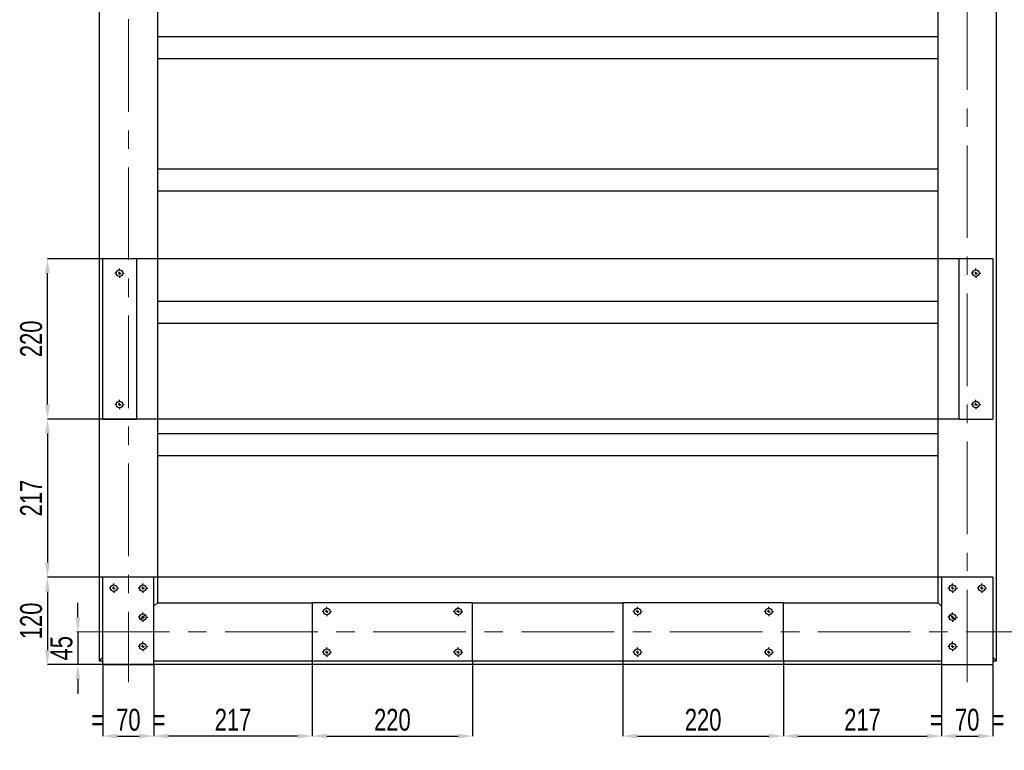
# Model space of a CAD drawing. Header units: millimetres. Extents: x 5 to 589, y 5 to 415.
# Tile 9 of 18: x 256 to 391, y 67 to 167. Entities that reach past the tile are written whole.
import ezdxf

# ---------------------------------------------------------------- set-up
doc = ezdxf.new("R2010")
doc.units = ezdxf.units.MM
doc.header["$PDSIZE"] = -1
doc.linetypes.add('CENTERX2', pattern=[20.32, 12.7, -2.54, 2.54, -2.54])
doc.layers.add('COTES', color=1, linetype='Continuous')
doc.layers.add('TRAIT-MIXTES', color=3, linetype='CENTERX2')
doc.layers.add('TRAIT-FORT', color=4, linetype='Continuous', lineweight=25)
doc.styles.add('SLDTEXTSTYLE0', font='TXT', dxfattribs={"width": 0.75})
doc.dimstyles.new('SLDDIMSTYLE2', dxfattribs={"dimtxt": 3, "dimasz": 2, "dimexe": 0, "dimexo": 0.0625, "dimgap": 0.75, "dimtad": 1, "dimdec": 0, "dimlfac": 10, "dimrnd": 1e-09, "dimzin": 12, "dimdsep": 46, "dimtxsty": 'SLDTEXTSTYLE0', "dimsah": 1, "dimcen": 0.09, "dimadec": 0, "dimazin": 3, "dimtfac": 1, "dimtdec": 0, "dimtofl": 0, "dimtmove": 0, "dimatfit": 3, "dimfxl": 1, "dimfrac": 2, "dimtolj": 1, "dimtzin": 12, "dimarcsym": 0})
doc.dimstyles.new('SLDDIMSTYLE3', dxfattribs={"dimtxt": 3, "dimasz": 2, "dimexe": 0, "dimexo": 0.0625, "dimgap": 0.75, "dimtad": 1, "dimdec": 0, "dimlfac": 10, "dimrnd": 1e-09, "dimzin": 12, "dimdsep": 46, "dimtxsty": 'SLDTEXTSTYLE0', "dimsah": 1, "dimcen": 0.09, "dimadec": 0, "dimazin": 3, "dimtfac": 1, "dimtdec": 0, "dimtmove": 0, "dimatfit": 0, "dimfxl": 1, "dimfrac": 2, "dimtolj": 1, "dimtzin": 12, "dimarcsym": 0})

# ---------------------------------------------------------------- blocks, each defined once
blk = doc.blocks.new('_D_84')
at = {"layer": 'COTES', "color": 0, "lineweight": -2, "transparency": 16777216}
for p, q in [((263.64, 85.09), (263.64, 87.09)), ((263.58, 83.09), (263.64, 83.09)), ((263.64, 83.09), (263.64, 78.59)), ((267, 78.59), (263.64, 78.59)), ((263.64, 76.59), (263.64, 74.59))]:
    blk.add_line(p, q, dxfattribs=at)
at = {"layer": 'COTES', "color": 0, "transparency": 16777216}
for points in [[(263.31, 85.09), (263.98, 85.09), (263.64, 83.09)], [(263.31, 76.59), (263.98, 76.59), (263.64, 78.59)]]:
    blk.add_solid(points, dxfattribs=at)
at = {"layer": 'Defpoints', "color": 0, "transparency": 16777216}
for p in [(263.51, 83.09), (263.64, 78.59), (267.07, 78.59)]:
    blk.add_point(p, dxfattribs=at)
at = {"layer": 'COTES', "color": 0, "transparency": 16777216, "insert": (259.89, 80.84), "char_height": 3, "attachment_point": 2, "rotation": 90, "style": 'SLDTEXTSTYLE0'}
blk.add_mtext('\\A1;45', dxfattribs=at)
blk = doc.blocks.new('_D_93')
at = {"layer": 'COTES', "color": 0, "lineweight": -2, "transparency": 16777216}
for p, q in [((384.4, 134.29), (259.48, 134.29)), ((259.48, 114.29), (259.48, 132.29)), ((384.4, 112.29), (259.48, 112.29))]:
    blk.add_line(p, q, dxfattribs=at)
at = {"layer": 'COTES', "color": 0, "transparency": 16777216}
for points in [[(259.14, 132.29), (259.81, 132.29), (259.48, 134.29)], [(259.14, 114.29), (259.81, 114.29), (259.48, 112.29)]]:
    blk.add_solid(points, dxfattribs=at)
at = {"layer": 'Defpoints', "color": 0, "transparency": 16777216}
for p in [(259.48, 134.29), (384.47, 134.29), (384.47, 112.29)]:
    blk.add_point(p, dxfattribs=at)
at = {"layer": 'COTES', "color": 0, "transparency": 16777216, "insert": (255.73, 123.29), "char_height": 3, "attachment_point": 2, "rotation": 90, "style": 'SLDTEXTSTYLE0'}
blk.add_mtext('\\A1;220', dxfattribs=at)
blk = doc.blocks.new('_D_95')
at = {"layer": 'COTES', "color": 0, "lineweight": -2, "transparency": 16777216}
for p, q in [((382, 90.59), (259.48, 90.59)), ((259.48, 88.59), (259.48, 80.59)), ((382, 78.59), (259.48, 78.59))]:
    blk.add_line(p, q, dxfattribs=at)
at = {"layer": 'COTES', "color": 0, "transparency": 16777216}
for points in [[(259.14, 88.59), (259.81, 88.59), (259.48, 90.59)], [(259.14, 80.59), (259.81, 80.59), (259.48, 78.59)]]:
    blk.add_solid(points, dxfattribs=at)
at = {"layer": 'Defpoints', "color": 0, "transparency": 16777216}
for p in [(382.07, 90.59), (259.48, 78.59), (382.07, 78.59)]:
    blk.add_point(p, dxfattribs=at)
at = {"layer": 'COTES', "color": 0, "transparency": 16777216, "insert": (255.73, 84.59), "char_height": 3, "attachment_point": 2, "rotation": 90, "style": 'SLDTEXTSTYLE0'}
blk.add_mtext('\\A1;120', dxfattribs=at)
blk = doc.blocks.new('_D_96')
at = {"layer": 'COTES', "color": 0, "lineweight": -2, "transparency": 16777216}
for p, q in [((267, 112.29), (259.48, 112.29)), ((259.48, 110.29), (259.48, 92.59)), ((267, 90.59), (259.48, 90.59))]:
    blk.add_line(p, q, dxfattribs=at)
at = {"layer": 'COTES', "color": 0, "transparency": 16777216}
for points in [[(259.14, 110.29), (259.81, 110.29), (259.48, 112.29)], [(259.14, 92.59), (259.81, 92.59), (259.48, 90.59)]]:
    blk.add_solid(points, dxfattribs=at)
at = {"layer": 'Defpoints', "color": 0, "transparency": 16777216}
for p in [(267.07, 112.29), (259.48, 90.59), (267.07, 90.59)]:
    blk.add_point(p, dxfattribs=at)
at = {"layer": 'COTES', "color": 0, "transparency": 16777216, "insert": (255.73, 101.44), "char_height": 3, "attachment_point": 2, "rotation": 90, "style": 'SLDTEXTSTYLE0'}
blk.add_mtext('\\A1;217', dxfattribs=at)
blk = doc.blocks.new('_D_100')
at = {"layer": 'COTES', "color": 0, "lineweight": -2, "transparency": 16777216}
for p, q in [((267.07, 78.53), (267.07, 68.78)), ((274.07, 78.53), (274.07, 68.78)), ((269.07, 68.78), (272.07, 68.78))]:
    blk.add_line(p, q, dxfattribs=at)
at = {"layer": 'COTES', "color": 0, "transparency": 16777216}
for points in [[(269.07, 69.12), (269.07, 68.45), (267.07, 68.78)], [(272.07, 69.12), (272.07, 68.45), (274.07, 68.78)]]:
    blk.add_solid(points, dxfattribs=at)
at = {"layer": 'Defpoints', "color": 0, "transparency": 16777216}
for p in [(267.07, 78.59), (274.07, 78.59), (274.07, 68.78)]:
    blk.add_point(p, dxfattribs=at)
at = {"layer": 'COTES', "color": 0, "transparency": 16777216, "insert": (270.57, 72.53), "char_height": 3, "attachment_point": 2, "style": 'SLDTEXTSTYLE0'}
blk.add_mtext('\\A1;=  70  =', dxfattribs=at)
blk = doc.blocks.new('_D_101')
at = {"layer": 'COTES', "color": 0, "lineweight": -2, "transparency": 16777216}
for p, q in [((295.77, 79.03), (295.77, 68.78)), ((317.77, 79.03), (317.77, 68.78)), ((297.77, 68.78), (315.77, 68.78))]:
    blk.add_line(p, q, dxfattribs=at)
at = {"layer": 'COTES', "color": 0, "transparency": 16777216}
for points in [[(297.77, 69.12), (297.77, 68.45), (295.77, 68.78)], [(315.77, 69.12), (315.77, 68.45), (317.77, 68.78)]]:
    blk.add_solid(points, dxfattribs=at)
at = {"layer": 'Defpoints', "color": 0, "transparency": 16777216}
for p in [(295.77, 79.09), (317.77, 79.09), (317.77, 68.78)]:
    blk.add_point(p, dxfattribs=at)
at = {"layer": 'COTES', "color": 0, "transparency": 16777216, "insert": (306.77, 72.53), "char_height": 3, "attachment_point": 2, "style": 'SLDTEXTSTYLE0'}
blk.add_mtext('\\A1;220', dxfattribs=at)
blk = doc.blocks.new('_D_102')
at = {"layer": 'COTES', "color": 0, "lineweight": -2, "transparency": 16777216}
for p, q in [((274.07, 78.53), (274.07, 68.78)), ((295.77, 79.03), (295.77, 68.78)), ((293.77, 68.78), (276.07, 68.78))]:
    blk.add_line(p, q, dxfattribs=at)
at = {"layer": 'COTES', "color": 0, "transparency": 16777216}
for points in [[(276.07, 69.12), (276.07, 68.45), (274.07, 68.78)], [(293.77, 69.12), (293.77, 68.45), (295.77, 68.78)]]:
    blk.add_solid(points, dxfattribs=at)
at = {"layer": 'Defpoints', "color": 0, "transparency": 16777216}
for p in [(274.07, 78.59), (295.77, 79.09), (274.07, 68.78)]:
    blk.add_point(p, dxfattribs=at)
at = {"layer": 'COTES', "color": 0, "transparency": 16777216, "insert": (284.92, 72.53), "char_height": 3, "attachment_point": 2, "style": 'SLDTEXTSTYLE0'}
blk.add_mtext('\\A1;217', dxfattribs=at)
blk = doc.blocks.new('_D_103')
at = {"layer": 'COTES', "color": 0, "lineweight": -2, "transparency": 16777216}
for p, q in [((338.37, 79.03), (338.37, 68.78)), ((360.37, 79.03), (360.37, 68.78)), ((340.37, 68.78), (358.37, 68.78))]:
    blk.add_line(p, q, dxfattribs=at)
at = {"layer": 'COTES', "color": 0, "transparency": 16777216}
for points in [[(340.37, 69.12), (340.37, 68.45), (338.37, 68.78)], [(358.37, 69.12), (358.37, 68.45), (360.37, 68.78)]]:
    blk.add_solid(points, dxfattribs=at)
at = {"layer": 'Defpoints', "color": 0, "transparency": 16777216}
for p in [(338.37, 79.09), (360.37, 79.09), (360.37, 68.78)]:
    blk.add_point(p, dxfattribs=at)
at = {"layer": 'COTES', "color": 0, "transparency": 16777216, "insert": (349.37, 72.53), "char_height": 3, "attachment_point": 2, "style": 'SLDTEXTSTYLE0'}
blk.add_mtext('\\A1;220', dxfattribs=at)
blk = doc.blocks.new('_D_104')
at = {"layer": 'COTES', "color": 0, "lineweight": -2, "transparency": 16777216}
for p, q in [((382.07, 78.53), (382.07, 68.78)), ((389.07, 78.53), (389.07, 68.78)), ((384.07, 68.78), (387.07, 68.78))]:
    blk.add_line(p, q, dxfattribs=at)
at = {"layer": 'COTES', "color": 0, "transparency": 16777216}
for points in [[(384.07, 69.12), (384.07, 68.45), (382.07, 68.78)], [(387.07, 69.12), (387.07, 68.45), (389.07, 68.78)]]:
    blk.add_solid(points, dxfattribs=at)
at = {"layer": 'Defpoints', "color": 0, "transparency": 16777216}
for p in [(382.07, 78.59), (389.07, 78.59), (389.07, 68.78)]:
    blk.add_point(p, dxfattribs=at)
at = {"layer": 'COTES', "color": 0, "transparency": 16777216, "insert": (385.57, 72.53), "char_height": 3, "attachment_point": 2, "style": 'SLDTEXTSTYLE0'}
blk.add_mtext('\\A1;=  70  =', dxfattribs=at)
blk = doc.blocks.new('_D_105')
at = {"layer": 'COTES', "color": 0, "lineweight": -2, "transparency": 16777216}
for p, q in [((360.37, 79.03), (360.37, 68.78)), ((382.07, 78.53), (382.07, 68.78)), ((362.37, 68.78), (380.07, 68.78))]:
    blk.add_line(p, q, dxfattribs=at)
at = {"layer": 'COTES', "color": 0, "transparency": 16777216}
for points in [[(362.37, 69.12), (362.37, 68.45), (360.37, 68.78)], [(380.07, 69.12), (380.07, 68.45), (382.07, 68.78)]]:
    blk.add_solid(points, dxfattribs=at)
at = {"layer": 'Defpoints', "color": 0, "transparency": 16777216}
for p in [(360.37, 79.09), (382.07, 78.59), (382.07, 68.78)]:
    blk.add_point(p, dxfattribs=at)
at = {"layer": 'COTES', "color": 0, "transparency": 16777216, "insert": (371.22, 72.53), "char_height": 3, "attachment_point": 2, "style": 'SLDTEXTSTYLE0'}
blk.add_mtext('\\A1;217', dxfattribs=at)
blk = doc.blocks.new('SW_CENTERMARKSYMBOL_38')
at = {"layer": 'TRAIT-MIXTES', "color": 0}
for p, q in [((-0.4, 0), (-0.65, 0)), ((0, 0), (-0.2, 0)), ((0, 0.4), (0, 0.65)), ((0, 0), (0, 0.2)), ((0, 0), (0, -0.2)), ((0, 0), (0.2, 0)), ((0.4, 0), (0.65, 0)), ((0, -0.4), (0, -0.65))]:
    blk.add_line(p, q, dxfattribs=at)
blk = doc.blocks.new('SW_CENTERMARKSYMBOL_39')
at = {"layer": 'TRAIT-MIXTES', "color": 0}
for p, q in [((-0.4, 0), (-0.65, 0)), ((0, 0), (-0.2, 0)), ((0, 0.4), (0, 0.65)), ((0, 0), (0, 0.2)), ((0, 0), (0, -0.2)), ((0, 0), (0.2, 0)), ((0.4, 0), (0.65, 0)), ((0, -0.4), (0, -0.65))]:
    blk.add_line(p, q, dxfattribs=at)
blk = doc.blocks.new('SW_CENTERMARKSYMBOL_40')
at = {"layer": 'TRAIT-MIXTES', "color": 0}
for p, q in [((-0.4, 0), (-0.65, 0)), ((0, 0), (-0.2, 0)), ((0, 0.4), (0, 0.65)), ((0, 0), (0, 0.2)), ((0, 0), (0, -0.2)), ((0, 0), (0.2, 0)), ((0.4, 0), (0.65, 0)), ((0, -0.4), (0, -0.65))]:
    blk.add_line(p, q, dxfattribs=at)
blk = doc.blocks.new('SW_CENTERMARKSYMBOL_41')
at = {"layer": 'TRAIT-MIXTES', "color": 0}
for p, q in [((-0.4, 0), (-0.65, 0)), ((0, 0), (-0.2, 0)), ((0, 0.4), (0, 0.65)), ((0, 0), (0, 0.2)), ((0, 0), (0, -0.2)), ((0, 0), (0.2, 0)), ((0.4, 0), (0.65, 0)), ((0, -0.4), (0, -0.65))]:
    blk.add_line(p, q, dxfattribs=at)
blk = doc.blocks.new('SW_CENTERMARKSYMBOL_46')
at = {"layer": 'TRAIT-MIXTES', "color": 0}
for p, q in [((-0.4, 0), (-0.65, 0)), ((0, 0), (-0.2, 0)), ((0, 0.4), (0, 0.65)), ((0, 0), (0, 0.2)), ((0, 0), (0, -0.2)), ((0, 0), (0.2, 0)), ((0.4, 0), (0.65, 0)), ((0, -0.4), (0, -0.65))]:
    blk.add_line(p, q, dxfattribs=at)
blk = doc.blocks.new('SW_CENTERMARKSYMBOL_47')
at = {"layer": 'TRAIT-MIXTES', "color": 0}
for p, q in [((-0.4, 0), (-0.65, 0)), ((0, 0), (-0.2, 0)), ((0, 0.4), (0, 0.65)), ((0, 0), (0, 0.2)), ((0, 0), (0, -0.2)), ((0, 0), (0.2, 0)), ((0.4, 0), (0.65, 0)), ((0, -0.4), (0, -0.65))]:
    blk.add_line(p, q, dxfattribs=at)
blk = doc.blocks.new('SW_CENTERMARKSYMBOL_56')
at = {"layer": 'TRAIT-MIXTES', "color": 0}
for p, q in [((-0.4, 0), (-0.65, 0)), ((0, 0), (-0.2, 0)), ((0, 0.4), (0, 0.65)), ((0, 0), (0, 0.2)), ((0, 0), (0, -0.2)), ((0, 0), (0.2, 0)), ((0.4, 0), (0.65, 0)), ((0, -0.4), (0, -0.65))]:
    blk.add_line(p, q, dxfattribs=at)
blk = doc.blocks.new('SW_CENTERMARKSYMBOL_57')
at = {"layer": 'TRAIT-MIXTES', "color": 0}
for p, q in [((-0.4, 0), (-0.65, 0)), ((0, 0), (-0.2, 0)), ((0, 0.4), (0, 0.65)), ((0, 0), (0, 0.2)), ((0, 0), (0, -0.2)), ((0, 0), (0.2, 0)), ((0.4, 0), (0.65, 0)), ((0, -0.4), (0, -0.65))]:
    blk.add_line(p, q, dxfattribs=at)
blk = doc.blocks.new('SW_CENTERMARKSYMBOL_58')
at = {"layer": 'TRAIT-MIXTES', "color": 0}
for p, q in [((-0.4, 0), (-0.65, 0)), ((0, 0), (-0.2, 0)), ((0, 0.4), (0, 0.65)), ((0, 0), (0, 0.2)), ((0, 0), (0, -0.2)), ((0, 0), (0.2, 0)), ((0.4, 0), (0.65, 0)), ((0, -0.4), (0, -0.65))]:
    blk.add_line(p, q, dxfattribs=at)
blk = doc.blocks.new('SW_CENTERMARKSYMBOL_59')
at = {"layer": 'TRAIT-MIXTES', "color": 0}
for p, q in [((-0.4, 0), (-0.65, 0)), ((0, 0), (-0.2, 0)), ((0, 0.4), (0, 0.65)), ((0, 0), (0, 0.2)), ((0, 0), (0, -0.2)), ((0, 0), (0.2, 0)), ((0.4, 0), (0.65, 0)), ((0, -0.4), (0, -0.65))]:
    blk.add_line(p, q, dxfattribs=at)
blk = doc.blocks.new('SW_CENTERMARKSYMBOL_64')
at = {"layer": 'TRAIT-MIXTES', "color": 0}
for p, q in [((-0.4, 0), (-0.65, 0)), ((0, 0), (-0.2, 0)), ((0, 0.4), (0, 0.65)), ((0, 0), (0, 0.2)), ((0, 0), (0, -0.2)), ((0, 0), (0.2, 0)), ((0.4, 0), (0.65, 0)), ((0, -0.4), (0, -0.65))]:
    blk.add_line(p, q, dxfattribs=at)
blk = doc.blocks.new('SW_CENTERMARKSYMBOL_65')
at = {"layer": 'TRAIT-MIXTES', "color": 0}
for p, q in [((-0.4, 0), (-0.65, 0)), ((0, 0), (-0.2, 0)), ((0, 0.4), (0, 0.65)), ((0, 0), (0, 0.2)), ((0, 0), (0, -0.2)), ((0, 0), (0.2, 0)), ((0.4, 0), (0.65, 0)), ((0, -0.4), (0, -0.65))]:
    blk.add_line(p, q, dxfattribs=at)
blk = doc.blocks.new('SW_CENTERMARKSYMBOL_66')
at = {"layer": 'TRAIT-MIXTES', "color": 0}
for p, q in [((-0.4, 0), (-0.65, 0)), ((0, 0), (-0.2, 0)), ((0, 0.4), (0, 0.65)), ((0, 0), (0, 0.2)), ((0, 0), (0, -0.2)), ((0, 0), (0.2, 0)), ((0.4, 0), (0.65, 0)), ((0, -0.4), (0, -0.65))]:
    blk.add_line(p, q, dxfattribs=at)
blk = doc.blocks.new('SW_CENTERMARKSYMBOL_67')
at = {"layer": 'TRAIT-MIXTES', "color": 0}
for p, q in [((-0.4, 0), (-0.65, 0)), ((0, 0), (-0.2, 0)), ((0, 0.4), (0, 0.65)), ((0, 0), (0, 0.2)), ((0, 0), (0, -0.2)), ((0, 0), (0.2, 0)), ((0.4, 0), (0.65, 0)), ((0, -0.4), (0, -0.65))]:
    blk.add_line(p, q, dxfattribs=at)
blk = doc.blocks.new('SW_CENTERMARKSYMBOL_82')
at = {"layer": 'TRAIT-MIXTES', "color": 0}
for p, q in [((-0.4, 0), (-0.65, 0)), ((0, 0), (-0.2, 0)), ((0, 0.4), (0, 0.65)), ((0, 0), (0, 0.2)), ((0, 0), (0, -0.2)), ((0, 0), (0.2, 0)), ((0.4, 0), (0.65, 0)), ((0, -0.4), (0, -0.65))]:
    blk.add_line(p, q, dxfattribs=at)
blk = doc.blocks.new('SW_CENTERMARKSYMBOL_83')
at = {"layer": 'TRAIT-MIXTES', "color": 0}
for p, q in [((-0.4, 0), (-0.65, 0)), ((0, 0), (-0.2, 0)), ((0, 0.4), (0, 0.65)), ((0, 0), (0, 0.2)), ((0, 0), (0, -0.2)), ((0, 0), (0.2, 0)), ((0.4, 0), (0.65, 0)), ((0, -0.4), (0, -0.65))]:
    blk.add_line(p, q, dxfattribs=at)
blk = doc.blocks.new('SW_CENTERMARKSYMBOL_86')
at = {"layer": 'TRAIT-MIXTES', "color": 0}
for p, q in [((-0.4, 0), (-0.65, 0)), ((0, 0), (-0.2, 0)), ((0, 0.4), (0, 0.65)), ((0, 0), (0, 0.2)), ((0, 0), (0, -0.2)), ((0, 0), (0.2, 0)), ((0.4, 0), (0.65, 0)), ((0, -0.4), (0, -0.65))]:
    blk.add_line(p, q, dxfattribs=at)
blk = doc.blocks.new('SW_CENTERMARKSYMBOL_87')
at = {"layer": 'TRAIT-MIXTES', "color": 0}
for p, q in [((-0.4, 0), (-0.65, 0)), ((0, 0), (-0.2, 0)), ((0, 0.4), (0, 0.65)), ((0, 0), (0, 0.2)), ((0, 0), (0, -0.2)), ((0, 0), (0.2, 0)), ((0.4, 0), (0.65, 0)), ((0, -0.4), (0, -0.65))]:
    blk.add_line(p, q, dxfattribs=at)
blk = doc.blocks.new('SW_CENTERMARKSYMBOL_88')
at = {"layer": 'TRAIT-MIXTES', "color": 0}
for p, q in [((-0.4, 0), (-0.65, 0)), ((0, 0), (-0.2, 0)), ((0, 0.4), (0, 0.65)), ((0, 0), (0, 0.2)), ((0, 0), (0, -0.2)), ((0, 0), (0.2, 0)), ((0.4, 0), (0.65, 0)), ((0, -0.4), (0, -0.65))]:
    blk.add_line(p, q, dxfattribs=at)
blk = doc.blocks.new('SW_CENTERMARKSYMBOL_89')
at = {"layer": 'TRAIT-MIXTES', "color": 0}
for p, q in [((-0.4, 0), (-0.65, 0)), ((0, 0), (-0.2, 0)), ((0, 0.4), (0, 0.65)), ((0, 0), (0, 0.2)), ((0, 0), (0, -0.2)), ((0, 0), (0.2, 0)), ((0.4, 0), (0.65, 0)), ((0, -0.4), (0, -0.65))]:
    blk.add_line(p, q, dxfattribs=at)

msp = doc.modelspace()

# ---------------------------------------------------------------- linework, layer by layer
at = {"layer": 'TRAIT-FORT', "lineweight": 25}
for p, q in [((266.57, 366.09), (266.57, 79.09)), ((389.57, 79.09), (389.57, 366.09)), ((274.57, 216.59), (274.57, 87.09)), ((381.57, 87.09), (381.57, 216.59)), ((274.57, 164.77), (381.57, 164.77)), ((274.57, 161.77), (381.57, 161.77)), ((274.57, 146.61), (381.57, 146.61)), ((274.57, 143.61), (381.57, 143.61)), ((271.67, 134.29), (267.07, 134.29)), ((267.07, 112.29), (267.07, 134.29)), ((271.67, 134.29), (271.67, 112.29)), ((384.47, 112.29), (384.47, 134.29)), ((389.07, 134.29), (384.47, 134.29)), ((389.07, 134.29), (389.07, 112.29)), ((274.57, 128.44), (381.57, 128.44)), ((274.57, 125.44), (381.57, 125.44)), ((267.07, 112.29), (271.67, 112.29)), ((384.47, 112.29), (389.07, 112.29)), ((274.57, 110.28), (381.57, 110.28)), ((274.57, 107.28), (381.57, 107.28)), ((274.07, 90.59), (267.07, 90.59)), ((267.07, 78.59), (267.07, 90.59)), ((274.07, 78.59), (274.07, 90.59)), ((382.07, 90.59), (382.07, 78.59)), ((389.07, 90.59), (382.07, 90.59)), ((389.07, 90.59), (389.07, 78.59)), ((274.57, 87.09), (274.07, 86.59)), ((274.07, 86.59), (274.57, 87.09)), ((274.57, 87.09), (295.77, 87.09)), ((317.77, 87.09), (295.77, 87.09)), ((295.77, 87.09), (295.77, 79.09)), ((317.77, 79.09), (317.77, 87.09)), ((317.77, 87.09), (338.37, 87.09)), ((360.37, 87.09), (338.37, 87.09)), ((338.37, 87.09), (338.37, 79.09)), ((360.37, 79.09), (360.37, 87.09)), ((360.37, 87.09), (381.57, 87.09)), ((381.57, 87.09), (382.07, 86.59)), ((382.07, 86.59), (381.57, 87.09)), ((272.88, 85.41), (272.25, 84.78)), ((383.25, 85.41), (383.88, 84.78)), ((267.07, 79.59), (266.57, 79.09)), ((266.57, 79.09), (267.07, 79.59)), ((266.57, 79.09), (267.07, 79.09)), ((267.07, 78.59), (274.07, 78.59)), ((274.07, 79.09), (295.77, 79.09)), ((295.77, 79.09), (317.77, 79.09)), ((317.77, 79.09), (338.37, 79.09)), ((338.37, 79.09), (360.37, 79.09)), ((360.37, 79.09), (382.07, 79.09)), ((382.07, 78.59), (389.07, 78.59)), ((389.07, 79.59), (389.57, 79.09)), ((389.57, 79.09), (389.07, 79.59)), ((389.07, 79.09), (389.57, 79.09))]:
    msp.add_line(p, q, dxfattribs=at)
for centre in [(269.37, 132.29), (386.77, 132.29), (269.37, 114.29), (386.77, 114.29), (268.57, 89.09), (272.57, 89.09), (383.57, 89.09), (387.57, 89.09), (272.57, 85.09), (297.77, 85.89), (315.77, 85.89), (340.37, 85.89), (358.37, 85.89), (383.57, 85.09), (272.57, 81.09), (383.57, 81.09), (297.77, 80.29), (315.77, 80.29), (340.37, 80.29), (358.37, 80.29)]:
    msp.add_circle(centre, 0.45, dxfattribs=at)
at = {"layer": 'TRAIT-MIXTES', "lineweight": 18}
for p, q in [((270.57, 370.33), (270.57, 76.17)), ((385.57, 76.17), (385.57, 370.33)), ((263.51, 83.09), (392.05, 83.09))]:
    msp.add_line(p, q, dxfattribs=at)

# ---------------------------------------------------------------- block references
at = {"layer": 'TRAIT-MIXTES'}
for name, p in [('SW_CENTERMARKSYMBOL_83', (269.37, 132.29)), ('SW_CENTERMARKSYMBOL_47', (386.77, 132.29)), ('SW_CENTERMARKSYMBOL_82', (269.37, 114.29)), ('SW_CENTERMARKSYMBOL_46', (386.77, 114.29)), ('SW_CENTERMARKSYMBOL_59', (268.57, 89.09)), ('SW_CENTERMARKSYMBOL_58', (272.57, 89.09)), ('SW_CENTERMARKSYMBOL_89', (383.57, 89.09)), ('SW_CENTERMARKSYMBOL_88', (387.57, 89.09)), ('SW_CENTERMARKSYMBOL_40', (297.77, 85.89)), ('SW_CENTERMARKSYMBOL_39', (315.77, 85.89)), ('SW_CENTERMARKSYMBOL_66', (340.37, 85.89)), ('SW_CENTERMARKSYMBOL_65', (358.37, 85.89)), ('SW_CENTERMARKSYMBOL_56', (272.57, 85.09)), ('SW_CENTERMARKSYMBOL_86', (383.57, 85.09)), ('SW_CENTERMARKSYMBOL_57', (272.57, 81.09)), ('SW_CENTERMARKSYMBOL_87', (383.57, 81.09)), ('SW_CENTERMARKSYMBOL_41', (297.77, 80.29)), ('SW_CENTERMARKSYMBOL_38', (315.77, 80.29)), ('SW_CENTERMARKSYMBOL_67', (340.37, 80.29)), ('SW_CENTERMARKSYMBOL_64', (358.37, 80.29))]:
    msp.add_blockref(name, p, dxfattribs=at)

# ---------------------------------------------------------------- dimensions: what is measured, and where the dimension line sits
at = {"layer": 'COTES'}
for base, p1, p2, dimstyle, picture, middle in [((259.48, 134.29), (384.47, 112.29), (384.47, 134.29), 'SLDDIMSTYLE2', '_D_93', (259.48, 123.29)), ((259.48, 90.59), (267.07, 112.29), (267.07, 90.59), 'SLDDIMSTYLE2', '_D_96', (259.48, 101.44)), ((259.48, 78.59), (382.07, 90.59), (382.07, 78.59), 'SLDDIMSTYLE2', '_D_95', (259.48, 84.59)), ((263.64, 78.59), (263.51, 83.09), (267.07, 78.59), 'SLDDIMSTYLE3', '_D_84', (263.64, 80.84))]:
    dim = msp.add_linear_dim(base=base, p1=p1, p2=p2, angle=90, dimstyle=dimstyle, dxfattribs=at)
    dim.commit()
    dim.dimension.update_dxf_attribs({"geometry": picture, "text_midpoint": middle, "dimtype": 160})
for base, p1, p2, picture, middle in [((274.07, 68.78), (267.07, 78.59), (274.07, 78.59), '_D_100', (270.57, 68.78)), ((389.07, 68.78), (382.07, 78.59), (389.07, 78.59), '_D_104', (385.57, 68.78))]:
    dim = msp.add_linear_dim(base=base, p1=p1, p2=p2, text='=  <>  =', dimstyle='SLDDIMSTYLE3', dxfattribs=at)
    dim.commit()
    dim.dimension.update_dxf_attribs({"geometry": picture, "text_midpoint": middle, "dimtype": 160})
for base, p1, p2, picture, middle in [((274.07, 68.78), (295.77, 79.09), (274.07, 78.59), '_D_102', (284.92, 68.78)), ((317.77, 68.78), (295.77, 79.09), (317.77, 79.09), '_D_101', (306.77, 68.78)), ((360.37, 68.78), (338.37, 79.09), (360.37, 79.09), '_D_103', (349.37, 68.78)), ((382.07, 68.78), (360.37, 79.09), (382.07, 78.59), '_D_105', (371.22, 68.78))]:
    dim = msp.add_linear_dim(base=base, p1=p1, p2=p2, dimstyle='SLDDIMSTYLE2', dxfattribs=at)
    dim.commit()
    dim.dimension.update_dxf_attribs({"geometry": picture, "text_midpoint": middle, "dimtype": 160})

doc.saveas('drawing.dxf')
